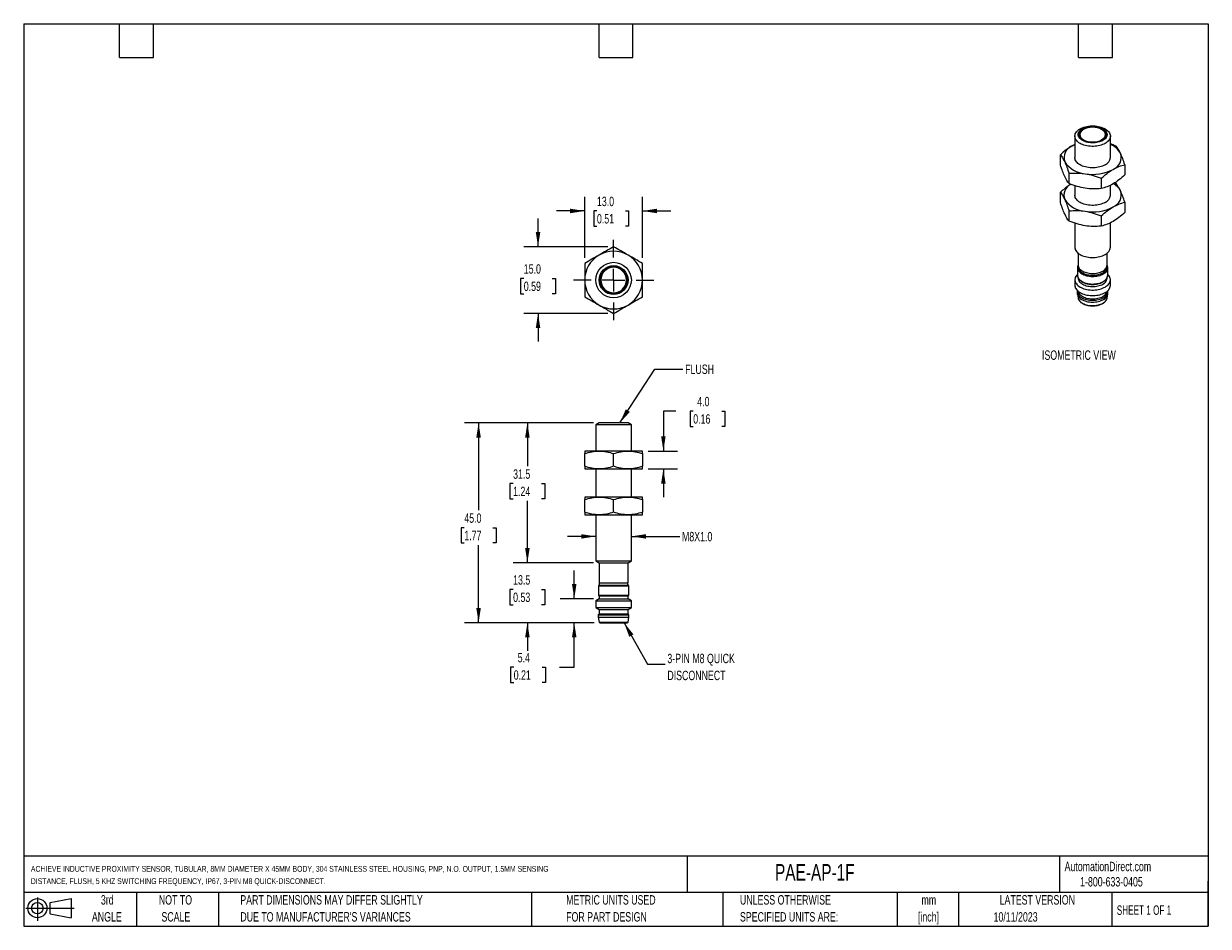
# Model space of a CAD drawing. Header units: millimetres. Extents: x 6 to 273, y 6 to 210.
import ezdxf

# ---------------------------------------------------------------- set-up
doc = ezdxf.new("R2010")
doc.units = ezdxf.units.MM
doc.linetypes.add('CENTERX2', pattern=[20.32, 12.7, -2.54, 2.54, -2.54])
doc.layers.add('CENTER', color=40, linetype='CENTERX2')
doc.layers.add('DIMENSIONS', color=140, linetype='Continuous', lineweight=25)
doc.layers.add('TEXT', color=140, linetype='Continuous', lineweight=25)
doc.styles.add('SLDTEXTSTYLE0', font='TXT', dxfattribs={"width": 0.7})
doc.styles.add('SLDTEXTSTYLE1', font='TXT', dxfattribs={"width": 0.65})
doc.dimstyles.new('SLDDIMSTYLE0', dxfattribs={"dimtxt": 2.158008, "dimasz": 3.302, "dimexe": 0, "dimexo": 0.0625, "dimgap": 0.539502, "dimtad": 0, "dimtih": 1, "dimtoh": 1, "dimrnd": 1e-09, "dimzin": 4, "dimdsep": 46, "dimtxsty": 'SLDTEXTSTYLE0', "dimsah": 1, "dimcen": 0.09, "dimadec": 0, "dimazin": 1, "dimtfac": 1, "dimtmove": 0, "dimatfit": 0, "dimfxl": 0, "dimfrac": 2, "dimtolj": 1, "dimtzin": 12, "dimarcsym": 0})
doc.dimstyles.new('SLDDIMSTYLE1', dxfattribs={"dimtxt": 2.158008, "dimasz": 3.302, "dimexe": 0, "dimexo": 0.0625, "dimgap": 0.539502, "dimtad": 0, "dimtih": 1, "dimtoh": 1, "dimrnd": 1e-09, "dimzin": 12, "dimdsep": 46, "dimtxsty": 'SLDTEXTSTYLE0', "dimsah": 1, "dimcen": 0.09, "dimadec": 0, "dimazin": 3, "dimtfac": 1, "dimtmove": 0, "dimatfit": 0, "dimfxl": 0, "dimfrac": 2, "dimtolj": 1, "dimtzin": 12, "dimarcsym": 0})
doc.dimstyles.new('SLDDIMSTYLE2', dxfattribs={"dimtxt": 2.158008, "dimasz": 3.302, "dimexe": 0, "dimexo": 0.0625, "dimgap": 0.539502, "dimtad": 0, "dimtih": 1, "dimtoh": 1, "dimrnd": 1e-09, "dimzin": 4, "dimdsep": 46, "dimtxsty": 'SLDTEXTSTYLE0', "dimsah": 1, "dimcen": 0.09, "dimadec": 0, "dimazin": 1, "dimtfac": 1, "dimtofl": 0, "dimtmove": 0, "dimatfit": 3, "dimfxl": 0, "dimfrac": 2, "dimtolj": 1, "dimtzin": 12, "dimarcsym": 0})
doc.dimstyles.new('SLDDIMSTYLE3', dxfattribs={"dimtxt": 2.158008, "dimasz": 3.302, "dimexe": 0, "dimexo": 0.0625, "dimgap": 0.539502, "dimtad": 0, "dimtih": 1, "dimtoh": 1, "dimrnd": 1e-09, "dimzin": 12, "dimdsep": 46, "dimtxsty": 'SLDTEXTSTYLE0', "dimsah": 1, "dimcen": 0.09, "dimadec": 0, "dimazin": 3, "dimtfac": 1, "dimtofl": 0, "dimtmove": 0, "dimatfit": 3, "dimfxl": 0, "dimfrac": 2, "dimtolj": 1, "dimtzin": 12, "dimarcsym": 0})
doc.dimstyles.new('SLDDIMSTYLE4', dxfattribs={"dimtxt": 0.18, "dimasz": 3.302, "dimexe": 0, "dimexo": 0.0625, "dimgap": 0, "dimtad": 0, "dimtih": 1, "dimtoh": 1, "dimdec": 0, "dimrnd": 1e-09, "dimzin": 0, "dimdsep": 46, "dimtxsty": 'Standard', "dimsah": 1, "dimcen": 0.09, "dimadec": 0, "dimazin": 0, "dimtfac": 3.302, "dimtdec": 0, "dimtofl": 0, "dimtmove": 0, "dimatfit": 3, "dimfxl": 0, "dimfrac": 2, "dimtolj": 1, "dimtzin": 0, "dimarcsym": 0})

# ---------------------------------------------------------------- blocks, each defined once
blk = doc.blocks.new('Block11')
at = {"color": 7, "linetype": 'Continuous', "lineweight": 18}
for p, q in [((0, 2.88), (10.87, 2.88)), ((2.59, 5.31), (2.59, 0)), ((5.48, 4.17), (10.18, 5.03)), ((5.48, 1.6), (5.48, 4.17)), ((10.18, 5.03), (10.18, 0.73)), ((5.48, 1.6), (10.18, 0.73))]:
    blk.add_line(p, q, dxfattribs=at)
for radius in [2.15, 1.29]:
    blk.add_circle((2.59, 2.88), radius, dxfattribs=at)
blk = doc.blocks.new('Block12')
at = {"color": 7, "linetype": 'Continuous'}
blk.add_blockref('Block11', (0, 0), dxfattribs=at)
blk = doc.blocks.new('_D')
at = {"layer": 'DIMENSIONS'}
for p, q in [((153.2, 122.33), (150.37, 122.33)), ((150.37, 122.33), (150.37, 113.33)), ((157.09, 122.33), (156.37, 122.33)), ((156.37, 122.33), (156.37, 118.9)), ((163.51, 122.33), (164.23, 122.33)), ((164.23, 122.33), (164.23, 118.9)), ((156.37, 118.9), (157.09, 118.9)), ((164.23, 118.9), (163.51, 118.9)), ((146.93, 113.33), (153.54, 113.33)), ((146.93, 109.33), (153.54, 109.33)), ((150.37, 109.33), (150.37, 102.98))]:
    blk.add_line(p, q, dxfattribs=at)
for points in [[(150.37, 113.33), (150.87, 116.64), (149.86, 116.64)], [(150.37, 109.33), (149.86, 106.03), (150.87, 106.03)]]:
    blk.add_solid(points, dxfattribs=at)
at = {"layer": 'DIMENSIONS', "char_height": 2.117, "attachment_point": 1, "style": 'SLDTEXTSTYLE0'}
for s, insert in [('4.0', (157.99, 125.54)), ('0.16', (157.09, 121.63))]:
    blk.add_mtext(s, dxfattribs=dict(at, insert=insert))
blk = doc.blocks.new('_D_1')
at = {"layer": 'DIMENSIONS'}
for p, q in [((135.16, 94.13), (128.81, 94.13)), ((143.16, 94.13), (154.08, 94.13))]:
    blk.add_line(p, q, dxfattribs=at)
for points in [[(135.16, 94.13), (131.86, 94.63), (131.86, 93.62)], [(143.16, 94.13), (146.46, 93.62), (146.46, 94.63)]]:
    blk.add_solid(points, dxfattribs=at)
at = {"layer": 'DIMENSIONS', "insert": (154.56, 95.14), "char_height": 2.117, "attachment_point": 1, "style": 'SLDTEXTSTYLE0'}
blk.add_mtext('M8X1.0', dxfattribs=at)
blk = doc.blocks.new('_D_2')
at = {"layer": 'DIMENSIONS'}
for p, q in [((130.3, 80.08), (130.3, 86.43)), ((134.64, 80.08), (127.12, 80.08)), ((134.81, 74.68), (127.12, 74.68)), ((130.3, 64.68), (130.3, 74.68)), ((116.67, 64.68), (115.95, 64.68)), ((115.95, 64.68), (115.95, 61.25)), ((123.09, 64.68), (123.81, 64.68)), ((123.81, 64.68), (123.81, 61.25)), ((126.98, 64.68), (130.3, 64.68)), ((115.95, 61.25), (116.67, 61.25)), ((123.81, 61.25), (123.09, 61.25))]:
    blk.add_line(p, q, dxfattribs=at)
for points in [[(130.3, 80.08), (130.8, 83.39), (129.79, 83.39)], [(130.3, 74.68), (129.79, 71.38), (130.8, 71.38)]]:
    blk.add_solid(points, dxfattribs=at)
at = {"layer": 'DIMENSIONS', "char_height": 2.117, "attachment_point": 1, "style": 'SLDTEXTSTYLE0'}
for s, insert in [('5.4', (117.57, 67.89)), ('0.21', (116.67, 63.98))]:
    blk.add_mtext(s, dxfattribs=dict(at, insert=insert))
blk = doc.blocks.new('_D_3')
at = {"layer": 'DIMENSIONS'}
for p, q in [((119.75, 88.18), (119.75, 94.53)), ((134.64, 88.18), (116.57, 88.18)), ((116.54, 82.18), (115.82, 82.18)), ((115.82, 82.18), (115.82, 78.75)), ((122.95, 82.18), (123.68, 82.18)), ((123.68, 82.18), (123.68, 78.75)), ((115.82, 78.75), (116.54, 78.75)), ((123.68, 78.75), (122.95, 78.75)), ((134.81, 74.68), (116.57, 74.68)), ((119.75, 74.68), (119.75, 68.33))]:
    blk.add_line(p, q, dxfattribs=at)
for points in [[(119.75, 88.18), (120.26, 91.49), (119.24, 91.49)], [(119.75, 74.68), (119.24, 71.38), (120.26, 71.38)]]:
    blk.add_solid(points, dxfattribs=at)
at = {"layer": 'DIMENSIONS', "char_height": 2.117, "attachment_point": 1, "style": 'SLDTEXTSTYLE0'}
for s, insert in [('13.5', (116.54, 85.39)), ('0.53', (116.54, 81.48))]:
    blk.add_mtext(s, dxfattribs=dict(at, insert=insert))
blk = doc.blocks.new('_D_4')
at = {"layer": 'DIMENSIONS'}
for p, q in [((134.64, 119.68), (105.59, 119.68)), ((108.76, 119.68), (108.76, 100)), ((105.55, 96.09), (104.83, 96.09)), ((104.83, 96.09), (104.83, 92.66)), ((111.97, 96.09), (112.69, 96.09)), ((112.69, 96.09), (112.69, 92.66)), ((104.83, 92.66), (105.55, 92.66)), ((108.76, 74.68), (108.76, 92.17)), ((112.69, 92.66), (111.97, 92.66)), ((134.81, 74.68), (105.59, 74.68))]:
    blk.add_line(p, q, dxfattribs=at)
for points in [[(108.76, 119.68), (108.25, 116.38), (109.27, 116.38)], [(108.76, 74.68), (109.27, 77.99), (108.25, 77.99)]]:
    blk.add_solid(points, dxfattribs=at)
at = {"layer": 'DIMENSIONS', "char_height": 2.117, "attachment_point": 1, "style": 'SLDTEXTSTYLE0'}
for s, insert in [('45.0', (105.55, 99.3)), ('1.77', (105.55, 95.39))]:
    blk.add_mtext(s, dxfattribs=dict(at, insert=insert))
blk = doc.blocks.new('_D_5')
at = {"layer": 'DIMENSIONS'}
for p, q in [((134.64, 119.68), (116.57, 119.68)), ((119.75, 119.68), (119.75, 109.92)), ((116.54, 106.01), (115.82, 106.01)), ((115.82, 106.01), (115.82, 102.58)), ((122.95, 106.01), (123.68, 106.01)), ((123.68, 106.01), (123.68, 102.58)), ((115.82, 102.58), (116.54, 102.58)), ((119.75, 88.18), (119.75, 102.1)), ((123.68, 102.58), (122.95, 102.58)), ((134.64, 88.18), (116.57, 88.18))]:
    blk.add_line(p, q, dxfattribs=at)
for points in [[(119.75, 119.68), (119.24, 116.38), (120.26, 116.38)], [(119.75, 88.18), (120.26, 91.49), (119.24, 91.49)]]:
    blk.add_solid(points, dxfattribs=at)
at = {"layer": 'DIMENSIONS', "char_height": 2.117, "attachment_point": 1, "style": 'SLDTEXTSTYLE0'}
for s, insert in [('31.5', (116.54, 109.22)), ('1.24', (116.54, 105.31))]:
    blk.add_mtext(s, dxfattribs=dict(at, insert=insert))
blk = doc.blocks.new('_D_6')
at = {"layer": 'DIMENSIONS'}
for p, q in [((132.66, 156.85), (132.66, 170.57)), ((145.66, 156.85), (145.66, 170.57)), ((132.66, 167.39), (126.31, 167.39)), ((135.41, 167.39), (134.68, 167.39)), ((134.68, 167.39), (134.68, 163.96)), ((141.82, 167.39), (142.55, 167.39)), ((142.55, 167.39), (142.55, 163.96)), ((145.66, 167.39), (152.01, 167.39)), ((134.68, 163.96), (135.41, 163.96)), ((142.55, 163.96), (141.82, 163.96))]:
    blk.add_line(p, q, dxfattribs=at)
for points in [[(132.66, 167.39), (129.36, 167.9), (129.36, 166.88)], [(145.66, 167.39), (148.96, 166.88), (148.96, 167.9)]]:
    blk.add_solid(points, dxfattribs=at)
at = {"layer": 'DIMENSIONS', "char_height": 2.117, "attachment_point": 1, "style": 'SLDTEXTSTYLE0'}
for s, insert in [('13.0', (135.41, 170.6)), ('0.51', (135.41, 166.69))]:
    blk.add_mtext(s, dxfattribs=dict(at, insert=insert))
blk = doc.blocks.new('_D_7')
at = {"layer": 'DIMENSIONS'}
for p, q in [((122.15, 159.34), (122.15, 165.69)), ((137.89, 159.34), (118.97, 159.34)), ((118.94, 152.19), (118.22, 152.19)), ((118.22, 152.19), (118.22, 148.76)), ((125.35, 152.19), (126.08, 152.19)), ((126.08, 152.19), (126.08, 148.76)), ((118.22, 148.76), (118.94, 148.76)), ((126.08, 148.76), (125.35, 148.76)), ((137.89, 144.33), (118.97, 144.33)), ((122.15, 144.33), (122.15, 137.98))]:
    blk.add_line(p, q, dxfattribs=at)
for points in [[(122.15, 159.34), (122.66, 162.64), (121.64, 162.64)], [(122.15, 144.33), (121.64, 141.02), (122.66, 141.02)]]:
    blk.add_solid(points, dxfattribs=at)
at = {"layer": 'DIMENSIONS', "char_height": 2.117, "attachment_point": 1, "style": 'SLDTEXTSTYLE0'}
for s, insert in [('15.0', (118.94, 155.4)), ('0.59', (118.94, 151.49))]:
    blk.add_mtext(s, dxfattribs=dict(at, insert=insert))
blk = doc.blocks.new('SW_CENTERMARKSYMBOL_0')
at = {"layer": 'CENTER', "color": 0}
for p, q in [((0, 5.08), (0, 9.04)), ((-5.08, 0), (-9.04, 0)), ((0, 0), (-2.54, 0)), ((0, 0), (0, 2.54)), ((0, 0), (0, -2.54)), ((0, 0), (2.54, 0)), ((5.08, 0), (9.04, 0)), ((0, -5.08), (0, -9.04))]:
    blk.add_line(p, q, dxfattribs=at)

msp = doc.modelspace()

# ---------------------------------------------------------------- linework, layer by layer
for p, q in [((243.004, 184.235), (243.004, 179.404)), ((244.053, 184.702), (244.029, 184.507)), ((249.979, 184.507), (249.963, 184.634)), ((251.004, 179.404), (251.004, 184.235)), ((243.004, 182.372), (242.408, 182.057)), ((239.754, 177.733), (239.754, 180.051)), ((254.254, 177.808), (254.254, 175.49)), ((241.697, 173.548), (241.697, 175.866)), ((248.947, 174.744), (248.947, 172.426)), ((252.311, 173.542), (251.925, 173.687)), ((239.754, 169.282), (239.754, 171.6)), ((243.004, 173.08), (243.004, 170.952)), ((251.004, 170.952), (251.004, 173.168)), ((254.254, 169.357), (254.254, 167.039)), ((241.697, 165.097), (241.697, 167.415)), ((248.947, 166.293), (248.947, 163.975)), ((243.004, 164.629), (243.004, 159.221)), ((251.004, 159.221), (251.004, 164.717)), ((243.754, 157.875), (243.754, 155.193)), ((250.254, 155.193), (250.254, 157.875)), ((243.774, 154.985), (243.774, 154.785)), ((250.234, 154.785), (250.234, 154.985)), ((243.607, 154.647), (243.604, 154.622)), ((243.604, 154.645), (243.604, 154.622)), ((243.604, 154.622), (243.604, 152.907)), ((243.604, 152.907), (243.605, 152.862)), ((243.754, 152.301), (243.754, 152.254)), ((250.254, 152.254), (250.254, 152.307)), ((250.404, 154.622), (250.404, 154.631)), ((250.404, 152.907), (250.404, 154.622)), ((243.004, 151.9), (243.004, 150.648)), ((251.004, 150.648), (251.004, 151.9)), ((243.554, 149.273), (243.554, 148.865)), ((243.576, 148.64), (243.748, 147.768)), ((243.748, 147.768), (243.75, 147.758)), ((250.26, 147.768), (250.432, 148.64)), ((250.454, 148.865), (250.454, 149.273)), ((135.907, 119.683), (135.157, 119.25)), ((135.157, 119.25), (135.157, 113.333)), ((143.157, 119.25), (135.157, 119.25)), ((142.407, 119.683), (135.907, 119.683)), ((143.157, 119.25), (142.407, 119.683)), ((143.157, 113.333), (143.157, 119.25)), ((135.907, 113.333), (132.657, 113.333)), ((132.657, 109.914), (132.657, 112.753)), ((142.407, 113.333), (135.907, 113.333)), ((139.157, 109.914), (139.157, 112.753)), ((145.657, 113.333), (142.407, 113.333)), ((145.657, 112.753), (145.657, 109.914)), ((132.657, 109.333), (135.907, 109.333)), ((135.157, 109.333), (135.157, 102.983)), ((135.907, 109.333), (142.407, 109.333)), ((142.407, 109.333), (145.657, 109.333)), ((143.157, 102.983), (143.157, 109.333)), ((135.907, 102.983), (132.657, 102.983)), ((132.657, 99.564), (132.657, 102.403)), ((142.407, 102.983), (135.907, 102.983)), ((139.157, 99.564), (139.157, 102.403)), ((145.657, 102.983), (142.407, 102.983)), ((145.657, 102.403), (145.657, 99.564)), ((132.657, 98.983), (135.907, 98.983)), ((135.157, 98.983), (135.157, 88.617)), ((135.907, 98.983), (142.407, 98.983)), ((142.407, 98.983), (145.657, 98.983)), ((143.157, 88.617), (143.157, 98.983)), ((135.157, 88.617), (135.907, 88.183)), ((135.157, 88.617), (143.157, 88.617)), ((135.907, 88.183), (135.907, 83.683)), ((135.907, 88.183), (142.407, 88.183)), ((142.407, 88.183), (143.157, 88.617)), ((142.407, 83.683), (142.407, 88.183)), ((135.757, 82.983), (135.757, 80.883)), ((135.757, 82.983), (142.557, 82.983)), ((135.907, 83.683), (142.407, 83.683)), ((135.927, 83.683), (135.927, 83.183)), ((135.927, 83.183), (142.387, 83.183)), ((142.387, 83.183), (142.387, 83.683)), ((142.557, 80.883), (142.557, 82.983)), ((135.907, 80.083), (135.157, 79.65)), ((135.757, 80.883), (142.557, 80.883)), ((135.907, 80.683), (135.907, 80.083)), ((142.407, 80.683), (135.907, 80.683)), ((135.907, 80.083), (142.407, 80.083)), ((142.407, 80.083), (142.407, 80.683)), ((143.157, 79.65), (142.407, 80.083)), ((135.157, 79.65), (135.157, 78.117)), ((135.157, 79.65), (143.157, 79.65)), ((135.157, 78.117), (135.907, 77.683)), ((135.157, 78.117), (143.157, 78.117)), ((135.907, 77.683), (135.907, 76.683)), ((135.907, 77.683), (142.407, 77.683)), ((142.407, 77.683), (143.157, 78.117)), ((142.407, 76.683), (142.407, 77.683)), ((143.157, 78.117), (143.157, 79.65)), ((135.907, 76.683), (135.707, 76.434)), ((135.707, 76.434), (135.707, 75.933)), ((135.707, 76.434), (142.607, 76.434)), ((135.707, 75.933), (135.88, 74.852)), ((135.707, 75.933), (142.607, 75.933)), ((135.88, 74.852), (142.434, 74.852)), ((135.907, 76.683), (142.407, 76.683)), ((136.078, 74.683), (142.237, 74.683)), ((142.607, 76.434), (142.407, 76.683)), ((142.434, 74.852), (142.607, 75.933)), ((142.607, 75.933), (142.607, 76.434))]:
    msp.add_line(p, q)
at = {"flags": 128}
for points in [[(249.833, 182.602), (249.56, 182.459), (249.265, 182.33), (248.951, 182.218), (248.62, 182.123), (248.275, 182.046), (247.92, 181.987), (247.557, 181.948), (247.189, 181.928), (246.82, 181.928), (246.452, 181.948), (246.088, 181.987), (245.733, 182.046), (245.389, 182.123), (245.058, 182.218), (244.744, 182.33), (244.449, 182.459), (244.176, 182.602), (243.927, 182.76), (243.704, 182.93), (243.51, 183.111), (243.345, 183.302), (243.212, 183.501), (243.11, 183.706), (243.043, 183.916), (243.009, 184.128), (243.009, 184.342), (243.043, 184.554), (243.11, 184.764), (243.212, 184.969), (243.345, 185.168), (243.51, 185.359), (243.704, 185.54), (243.927, 185.71), (244.176, 185.868), (244.449, 186.012), (244.744, 186.14), (245.058, 186.252), (245.389, 186.347), (245.733, 186.425), (246.088, 186.483), (246.452, 186.522), (246.82, 186.542), (247.189, 186.542), (247.557, 186.522), (247.92, 186.483), (248.275, 186.425), (248.62, 186.347), (248.951, 186.252), (249.265, 186.14), (249.56, 186.012), (249.833, 185.868), (250.082, 185.71), (250.304, 185.54), (250.499, 185.359), (250.663, 185.168), (250.797, 184.969), (250.898, 184.764), (250.966, 184.554), (251, 184.342), (251, 184.128), (250.966, 183.916), (250.898, 183.706), (250.797, 183.501), (250.663, 183.302), (250.499, 183.111), (250.304, 182.93), (250.082, 182.76), (249.833, 182.602)], [(249.302, 183.262), (249.054, 183.133), (248.784, 183.019), (248.495, 182.921), (248.19, 182.842), (247.872, 182.781), (247.546, 182.739), (247.213, 182.716), (246.879, 182.714), (246.545, 182.731), (246.217, 182.768), (245.897, 182.825), (245.589, 182.9), (245.295, 182.993), (245.02, 183.103), (244.766, 183.228), (244.536, 183.368), (244.331, 183.521), (244.155, 183.686), (244.01, 183.86), (243.896, 184.041), (243.815, 184.229), (243.767, 184.42), (243.755, 184.613), (243.776, 184.806), (243.832, 184.996), (243.921, 185.182), (244.043, 185.362), (244.197, 185.534), (244.38, 185.695), (244.591, 185.845), (244.828, 185.982), (245.087, 186.104), (245.367, 186.209), (245.665, 186.298), (245.976, 186.368), (246.299, 186.42), (246.628, 186.452), (246.962, 186.465), (247.297, 186.457), (247.628, 186.43), (247.953, 186.383), (248.267, 186.317), (248.568, 186.233), (248.853, 186.132), (249.118, 186.014), (249.361, 185.881), (249.578, 185.734), (249.769, 185.575), (249.93, 185.406), (250.06, 185.228), (250.157, 185.043), (250.222, 184.853), (250.252, 184.661), (250.248, 184.468), (250.209, 184.276), (250.136, 184.088), (250.03, 183.904), (249.892, 183.728), (249.724, 183.561), (249.526, 183.405), (249.302, 183.262)], [(249.196, 183.323), (249.413, 183.462), (249.604, 183.614), (249.766, 183.776), (249.898, 183.947), (249.999, 184.125), (250.066, 184.309), (250.1, 184.495), (250.1, 184.682), (250.066, 184.869), (249.999, 185.052), (249.898, 185.23), (249.766, 185.401), (249.604, 185.563), (249.413, 185.715), (249.196, 185.854), (248.955, 185.979), (248.693, 186.09), (248.412, 186.183), (248.115, 186.259), (247.807, 186.317), (247.489, 186.356), (247.166, 186.376), (246.842, 186.376), (246.519, 186.356), (246.202, 186.317), (245.893, 186.259), (245.597, 186.183), (245.316, 186.09), (245.053, 185.979), (244.812, 185.854), (244.595, 185.715), (244.404, 185.563), (244.242, 185.401), (244.11, 185.23), (244.01, 185.052), (243.942, 184.869), (243.908, 184.682), (243.908, 184.495), (243.942, 184.309), (244.01, 184.125), (244.11, 183.947), (244.242, 183.776), (244.404, 183.614), (244.595, 183.462), (244.812, 183.323), (245.053, 183.198), (245.316, 183.088), (245.597, 182.994), (245.893, 182.918), (246.202, 182.86), (246.519, 182.821), (246.842, 182.802), (247.166, 182.802), (247.489, 182.821), (247.807, 182.86), (248.115, 182.918), (248.412, 182.994), (248.693, 183.088), (248.955, 183.198), (249.196, 183.323)], [(244.049, 184.705), (244.042, 184.667), (244.03, 184.484), (244.051, 184.302), (244.105, 184.122), (244.192, 183.946), (244.312, 183.777), (244.461, 183.615), (244.64, 183.465), (244.845, 183.325), (245.075, 183.2), (245.327, 183.089), (245.583, 182.998)], [(249.161, 183.303), (249.339, 183.419), (249.526, 183.569), (249.684, 183.729), (249.813, 183.898), (249.909, 184.074), (249.972, 184.254), (250.002, 184.438), (249.998, 184.622), (249.959, 184.805), (249.888, 184.985), (249.788, 185.152)], [(242.408, 182.057), (242.764, 182.248), (243.004, 182.361)], [(249.833, 177.771), (249.56, 177.627), (249.265, 177.499), (248.951, 177.386), (248.62, 177.291), (248.275, 177.214), (247.92, 177.156), (247.557, 177.117), (247.189, 177.097), (246.82, 177.097), (246.452, 177.117), (246.088, 177.156), (245.733, 177.214), (245.389, 177.291), (245.058, 177.386), (244.744, 177.499), (244.449, 177.627), (244.176, 177.771), (243.927, 177.928), (243.704, 178.099), (243.51, 178.28), (243.345, 178.471), (243.212, 178.67), (243.11, 178.875), (243.043, 179.085), (243.009, 179.297), (243.004, 179.404)], [(249.833, 169.32), (249.56, 169.176), (249.265, 169.047), (248.951, 168.935), (248.62, 168.84), (248.275, 168.763), (247.92, 168.705), (247.557, 168.665), (247.189, 168.646), (246.82, 168.646), (246.452, 168.665), (246.088, 168.705), (245.733, 168.763), (245.389, 168.84), (245.058, 168.935), (244.744, 169.047), (244.449, 169.176), (244.176, 169.32), (243.927, 169.477), (243.704, 169.647), (243.51, 169.829), (243.345, 170.02), (243.212, 170.219), (243.11, 170.424), (243.043, 170.633), (243.009, 170.846), (243.004, 170.952)], [(243.004, 159.221), (243.009, 159.115), (243.043, 158.902), (243.11, 158.693), (243.212, 158.487), (243.345, 158.288), (243.51, 158.098), (243.704, 157.916), (243.927, 157.746), (244.176, 157.588), (244.449, 157.445), (244.744, 157.316), (245.058, 157.204), (245.389, 157.109), (245.733, 157.032), (246.088, 156.973), (246.452, 156.934), (246.82, 156.914), (247.189, 156.914), (247.557, 156.934), (247.92, 156.973), (248.275, 157.032), (248.62, 157.109), (248.951, 157.204), (249.265, 157.316), (249.56, 157.445), (249.833, 157.588)], [(243.754, 155.193), (243.767, 155.024), (243.815, 154.833), (243.896, 154.646), (244.01, 154.464), (244.155, 154.29), (244.331, 154.126), (244.536, 153.973), (244.766, 153.833), (245.02, 153.707), (245.295, 153.597), (245.589, 153.504), (245.897, 153.429), (246.217, 153.373), (246.545, 153.336), (246.879, 153.318), (247.213, 153.321), (247.546, 153.343), (247.872, 153.385), (248.19, 153.446), (248.495, 153.526), (248.784, 153.623), (249.054, 153.737), (249.302, 153.867)], [(243.774, 154.785), (243.787, 154.617), (243.834, 154.427), (243.915, 154.241), (244.028, 154.06), (244.173, 153.887), (244.348, 153.724), (244.551, 153.572), (244.78, 153.433), (245.032, 153.308), (245.306, 153.199), (245.597, 153.106), (245.904, 153.032), (246.222, 152.976), (246.548, 152.939), (246.88, 152.922), (247.212, 152.924), (247.542, 152.946), (247.867, 152.988), (248.182, 153.049), (248.485, 153.128), (248.773, 153.225), (249.041, 153.338), (249.288, 153.466)], [(243.604, 153.116), (243.51, 153.024), (243.345, 152.833), (243.212, 152.634), (243.11, 152.429), (243.043, 152.219), (243.009, 152.007), (243.009, 151.793), (243.043, 151.581), (243.11, 151.371), (243.212, 151.166), (243.345, 150.967), (243.51, 150.776), (243.704, 150.595), (243.927, 150.425), (244.176, 150.267), (244.449, 150.124), (244.744, 149.995), (245.058, 149.883), (245.389, 149.788), (245.733, 149.711), (246.088, 149.652), (246.452, 149.613), (246.82, 149.593), (247.189, 149.593), (247.557, 149.613), (247.92, 149.652), (248.275, 149.711), (248.62, 149.788), (248.951, 149.883), (249.265, 149.995), (249.56, 150.124), (249.833, 150.267)], [(243.604, 154.622), (243.611, 154.499), (243.649, 154.305), (243.72, 154.114), (243.824, 153.927), (243.96, 153.748), (244.125, 153.577), (244.32, 153.417), (244.541, 153.269), (244.786, 153.134), (245.054, 153.014), (245.341, 152.91), (245.645, 152.823), (245.962, 152.753), (246.289, 152.703), (246.624, 152.671), (246.962, 152.659), (247.301, 152.666), (247.636, 152.693), (247.966, 152.739), (248.286, 152.804), (248.593, 152.886), (248.884, 152.986), (249.157, 153.102), (249.408, 153.234)], [(243.605, 152.862), (243.611, 152.785), (243.649, 152.59), (243.72, 152.399), (243.824, 152.213), (243.96, 152.033), (244.125, 151.863), (244.32, 151.702), (244.541, 151.554), (244.786, 151.419), (245.054, 151.299), (245.341, 151.195), (245.645, 151.108), (245.962, 151.039), (246.289, 150.988), (246.624, 150.956), (246.962, 150.944), (247.301, 150.952), (247.636, 150.978), (247.966, 151.024), (248.286, 151.089), (248.593, 151.172), (248.884, 151.271), (249.157, 151.388), (249.408, 151.519)], [(243.754, 152.254), (243.767, 152.085), (243.815, 151.894), (243.896, 151.706), (244.01, 151.525), (244.155, 151.351), (244.331, 151.186), (244.536, 151.033), (244.766, 150.893), (245.02, 150.768), (245.295, 150.658), (245.589, 150.565), (245.897, 150.49), (246.217, 150.433), (246.545, 150.396), (246.879, 150.379), (247.213, 150.381), (247.546, 150.404), (247.872, 150.446), (248.19, 150.507), (248.495, 150.586), (248.784, 150.684), (249.054, 150.798), (249.302, 150.927)], [(249.833, 150.267), (250.082, 150.425), (250.304, 150.595), (250.499, 150.776), (250.663, 150.967), (250.797, 151.166), (250.898, 151.371), (250.966, 151.581), (251, 151.793), (251, 152.007), (250.966, 152.219), (250.898, 152.429), (250.797, 152.634), (250.663, 152.833), (250.499, 153.024), (250.404, 153.116)], [(243.004, 150.648), (243.009, 150.541), (243.043, 150.328), (243.11, 150.119), (243.212, 149.914), (243.345, 149.715), (243.51, 149.524), (243.704, 149.343), (243.927, 149.172), (244.176, 149.015), (244.449, 148.871), (244.744, 148.742), (245.058, 148.63), (245.389, 148.535), (245.733, 148.458), (246.088, 148.4), (246.452, 148.361), (246.82, 148.341), (247.189, 148.341), (247.557, 148.361), (247.92, 148.4), (248.275, 148.458), (248.62, 148.535), (248.951, 148.63), (249.265, 148.742), (249.56, 148.871), (249.833, 149.015)], [(243.57, 149.464), (243.557, 149.348), (243.561, 149.149), (243.599, 148.952), (243.672, 148.758), (243.777, 148.569), (243.915, 148.387), (244.083, 148.214), (244.28, 148.051), (244.505, 147.901), (244.754, 147.764), (245.025, 147.642), (245.317, 147.536), (245.625, 147.448), (245.946, 147.378), (246.279, 147.326), (246.618, 147.294), (246.961, 147.282), (247.305, 147.289), (247.646, 147.317), (247.98, 147.363), (248.305, 147.429), (248.616, 147.513), (248.912, 147.614), (249.189, 147.732), (249.444, 147.865)], [(243.554, 148.865), (243.561, 148.741), (243.599, 148.544), (243.672, 148.35), (243.777, 148.161), (243.915, 147.979), (244.083, 147.805), (244.28, 147.643), (244.505, 147.492), (244.754, 147.355), (245.025, 147.234), (245.317, 147.128), (245.625, 147.04), (245.946, 146.969), (246.279, 146.918), (246.618, 146.886), (246.961, 146.874), (247.305, 146.881), (247.646, 146.908), (247.98, 146.955), (248.305, 147.02), (248.616, 147.104), (248.912, 147.206), (249.189, 147.323), (249.444, 147.457)], [(243.75, 147.758), (243.754, 147.743), (243.812, 147.554), (243.903, 147.37), (244.027, 147.192), (244.18, 147.022), (244.363, 146.862), (244.573, 146.714), (244.807, 146.578), (245.065, 146.457), (245.342, 146.352), (245.636, 146.263), (245.944, 146.192), (246.264, 146.139), (246.59, 146.105), (246.921, 146.091), (247.253, 146.096), (247.582, 146.12), (247.906, 146.163), (248.22, 146.225), (248.521, 146.305), (248.808, 146.402), (249.075, 146.516), (249.321, 146.644)], [(243.771, 149.288), (243.815, 149.117), (243.896, 148.93), (244.01, 148.748), (244.155, 148.574), (244.331, 148.41), (244.536, 148.257), (244.766, 148.117), (245.02, 147.991), (245.295, 147.881), (245.589, 147.789), (245.897, 147.713), (246.217, 147.657), (246.545, 147.62), (246.879, 147.603), (247.213, 147.605), (247.546, 147.627), (247.872, 147.669), (248.19, 147.73), (248.495, 147.81), (248.784, 147.907), (249.054, 148.021), (249.302, 148.151)]]:
    msp.add_lwpolyline(points, dxfattribs=at)
for radius in [4, 3.25, 3.1, 3, 2.975]:
    msp.add_circle((139.157, 151.831), radius)
for centre, radius, start, end in [((245.314, 184.492), 1.277, 148.54891, 248.57596), ((248.583, 184.576), 1.387, 292.26328, 3.79064), ((243.433, 179.379), 2.868, 110.93476, 199.26832), ((247.415, 186.28), 3.434, 287.11883, 299.5469), ((249.413, 178.236), 4.421, 28.92625, 68.90641), ((249.004, 179.602), 2.01, 294.34214, 354.33772), ((250.576, 179.429), 2.868, 290.93476, 19.26832), ((245.677, 181.702), 5.934, 213.43888, 266.5665), ((247.019, 185.59), 9.957, 260.18873, 297.39735), ((243.326, 170.93), 2.768, 116.6758, 200.05539), ((249.848, 170.158), 3.862, 27.20339, 61.33451), ((249.004, 171.151), 2.01, 294.34214, 354.33772), ((250.576, 170.977), 2.868, 290.93476, 19.26832), ((245.677, 173.251), 5.934, 213.43888, 266.5665), ((247.019, 177.139), 9.957, 260.18873, 297.39735), ((139.157, 151.831), 6.5, 120, 180), ((139.157, 151.831), 6.5, 60, 120), ((139.157, 151.831), 6.5, 0, 60), ((249.03, 159.401), 1.982, 293.87615, 354.80371), ((248.63, 154.937), 1.611, 294.1045, 354.57536), ((248.64, 155.346), 1.621, 294.1045, 354.57536), ((248.64, 152.407), 1.621, 294.1045, 354.57536), ((248.707, 154.788), 1.705, 294.28714, 354.39272), ((248.707, 153.074), 1.705, 294.28714, 354.39272), ((139.157, 151.831), 6.5, 180, 240), ((139.157, 151.831), 6.5, 300, 0), ((248.818, 149.364), 1.624, 292.67988, 3.53003), ((249.03, 150.827), 1.982, 293.87615, 354.80371), ((248.587, 149.692), 1.699, 294.89412, 346.24214), ((248.589, 148.21), 1.729, 295.07405, 345.17262), ((248.732, 149.034), 1.731, 294.28714, 354.39272), ((139.157, 151.831), 6.5, 240, 300), ((135.957, 82.983), 0.2, 90, 180), ((142.357, 82.983), 0.2, 0, 90), ((135.957, 80.883), 0.2, 180, 270), ((142.357, 80.883), 0.2, 270, 0), ((136.078, 74.883), 0.2, 189.09, 270), ((142.237, 74.883), 0.2, 270, 350.91)]:
    msp.add_arc(centre, radius, start, end)
for points, knots in [([(249.963, 184.634), (249.958, 184.683), (249.947, 184.811), (249.868, 185), (249.756, 185.188), (249.6, 185.38), (249.39, 185.574), (249.1, 185.768), (248.76, 185.939), (248.415, 186.064), (248.085, 186.15), (247.802, 186.206), (247.501, 186.245), (247.093, 186.273), (246.586, 186.261), (246.07, 186.187), (245.654, 186.082), (245.335, 185.971), (245.064, 185.849), (244.845, 185.726), (244.675, 185.609), (244.551, 185.509), (244.444, 185.41), (244.342, 185.301), (244.231, 185.156), (244.13, 184.975), (244.065, 184.819), (244.055, 184.722), (244.053, 184.702)], [0, 0, 0, 0, 0.0265035, 0.0701801, 0.1076829, 0.1391559, 0.1937575, 0.240882, 0.2898496, 0.347465, 0.3795481, 0.4137973, 0.4496077, 0.4850842, 0.5545407, 0.6221464, 0.6662354, 0.7094731, 0.7492207, 0.7838575, 0.8133772, 0.8388239, 0.8566465, 0.880479, 0.9103469, 0.9462745, 0.9882742, 1, 1, 1, 1]), ([(249.037, 183.415), (248.498, 183.104), (247.767, 182.929), (246.242, 182.929), (245.51, 183.104), (244.432, 183.726), (244.129, 184.148), (244.129, 185.029), (244.432, 185.451), (245.51, 186.073), (246.242, 186.248), (247.767, 186.248), (248.498, 186.073), (249.576, 185.451), (249.879, 185.029), (249.879, 184.148), (249.576, 183.726), (249.037, 183.415)], [0, 0, 0, 0, 0.125, 0.125, 0.25, 0.25, 0.375, 0.375, 0.5, 0.5, 0.625, 0.625, 0.75, 0.75, 0.875, 0.875, 1, 1, 1, 1]), ([(252.311, 181.993), (252.019, 182.108), (251.588, 182.278), (251.147, 182.416), (251.004, 182.461)], [0, 0, 0, 0, 0.6765019, 1, 1, 1, 1]), ([(242.084, 173.403), (241.97, 173.333), (241.634, 173.128), (241.075, 172.717), (240.411, 172.187), (239.973, 171.795), (239.754, 171.6)], [0, 0, 0, 0, 0.14415118, 0.4253493, 0.7126395, 1, 1, 1, 1]), ([(142.032, 151.831), (142.032, 151.068), (141.729, 150.337), (140.651, 149.259), (139.92, 148.956), (138.395, 148.956), (137.663, 149.259), (136.585, 150.337), (136.282, 151.068), (136.282, 152.593), (136.585, 153.325), (137.663, 154.403), (138.395, 154.706), (139.92, 154.706), (140.651, 154.403), (141.729, 153.325), (142.032, 152.593), (142.032, 151.831)], [0, 0, 0, 0, 0.125, 0.125, 0.25, 0.25, 0.375, 0.375, 0.5, 0.5, 0.625, 0.625, 0.75, 0.75, 0.875, 0.875, 1, 1, 1, 1]), ([(243.754, 155.221), (243.736, 155.185), (243.679, 155.075), (243.625, 154.893), (243.615, 154.748), (243.61, 154.68)], [0, 0, 0, 0, 0.20937146, 0.63040316, 1, 1, 1, 1]), ([(250.404, 154.622), (250.401, 154.698), (250.394, 154.841), (250.337, 155.038), (250.291, 155.164), (250.257, 155.222), (250.254, 155.227)], [0, 0, 0, 0, 0.37016869, 0.69452286, 0.97297344, 1, 1, 1, 1]), ([(243.616, 152.782), (243.618, 152.748), (243.624, 152.646), (243.67, 152.49), (243.746, 152.305), (243.841, 152.142), (243.981, 151.953), (244.181, 151.746), (244.454, 151.536), (244.764, 151.354), (245.095, 151.201), (245.445, 151.079), (245.791, 150.989), (246.117, 150.926), (246.455, 150.883), (246.802, 150.86), (247.153, 150.858), (247.506, 150.878), (247.852, 150.92), (248.214, 150.987), (248.576, 151.082), (248.923, 151.206), (249.219, 151.342), (249.464, 151.481), (249.656, 151.614), (249.779, 151.714), (249.863, 151.789), (249.933, 151.856), (250.021, 151.951), (250.121, 152.076), (250.224, 152.233), (250.317, 152.426), (250.389, 152.654), (250.399, 152.819), (250.404, 152.907)], [0, 0, 0, 0, 0.0157417, 0.0460712, 0.0721084, 0.1031283, 0.1256905, 0.1688471, 0.2165138, 0.2534373, 0.294467, 0.3378832, 0.3707448, 0.4038601, 0.437236, 0.4708799, 0.5047997, 0.5390031, 0.5734739, 0.6069675, 0.6490051, 0.6880689, 0.7241603, 0.7572771, 0.7859342, 0.8087665, 0.8168324, 0.8290799, 0.8459357, 0.8674216, 0.89356, 0.9243684, 0.959853, 1, 1, 1, 1]), ([(243.752, 147.755), (243.771, 147.68), (243.808, 147.537), (243.905, 147.345), (244.009, 147.19), (244.111, 147.065), (244.205, 146.966), (244.296, 146.882), (244.447, 146.756), (244.672, 146.601), (244.951, 146.455), (245.202, 146.348), (245.447, 146.26), (245.746, 146.175), (246.104, 146.099), (246.508, 146.047), (246.992, 146.022), (247.52, 146.044), (248.056, 146.124), (248.524, 146.243), (248.931, 146.393), (249.274, 146.565), (249.496, 146.71), (249.635, 146.817), (249.735, 146.901), (249.849, 147.011), (249.973, 147.153), (250.089, 147.322), (250.177, 147.48), (250.205, 147.584), (250.214, 147.616)], [0, 0, 0, 0, 0.0396473, 0.0751208, 0.1043395, 0.1273325, 0.1483826, 0.1647713, 0.1814267, 0.2320994, 0.2759584, 0.3023152, 0.3334049, 0.3697325, 0.4112935, 0.4579666, 0.5047955, 0.570408, 0.6305708, 0.6853588, 0.7371129, 0.7871281, 0.8316386, 0.8441711, 0.8602755, 0.8864923, 0.9128611, 0.94501, 0.9829633, 1, 1, 1, 1])]:
    msp.add_open_spline(points, degree=3, knots=knots)
for points in [[(242.408, 182.057), (241.502, 181.534), (240.621, 180.841), (239.754, 180.051)], [(253.283, 180.375), (252.951, 181.089), (252.629, 181.599), (252.311, 181.993)], [(239.754, 180.051), (240.072, 179.656), (240.394, 179.147), (240.726, 178.432)], [(254.254, 177.808), (253.937, 178.781), (253.614, 179.661), (253.283, 180.375)], [(240.726, 175.166), (240.394, 175.88), (240.072, 176.76), (239.754, 177.733)], [(240.726, 178.432), (241.057, 177.718), (241.38, 176.838), (241.697, 175.866)], [(248.947, 174.744), (249.814, 175.534), (250.695, 176.227), (251.6, 176.75)], [(251.6, 176.75), (252.506, 177.273), (253.387, 177.597), (254.254, 177.808)], [(241.697, 173.548), (241.38, 173.942), (241.057, 174.452), (240.726, 175.166)], [(241.697, 175.866), (242.881, 175.972), (244.085, 175.97), (245.322, 175.779)], [(245.322, 172.513), (244.085, 172.704), (242.881, 173.075), (241.697, 173.548)], [(245.322, 175.779), (246.559, 175.588), (247.763, 175.217), (248.947, 174.744)], [(251.6, 173.484), (250.695, 172.961), (249.814, 172.638), (248.947, 172.426)], [(254.254, 175.49), (253.387, 174.701), (252.506, 174.007), (251.6, 173.484)], [(253.283, 171.924), (252.951, 172.638), (252.629, 173.147), (252.311, 173.542)], [(239.754, 171.6), (240.072, 171.205), (240.394, 170.695), (240.726, 169.981)], [(248.947, 172.426), (247.763, 172.32), (246.559, 172.322), (245.322, 172.513)], [(254.254, 169.357), (253.937, 170.33), (253.614, 171.209), (253.283, 171.924)], [(240.726, 166.715), (240.394, 167.429), (240.072, 168.309), (239.754, 169.282)], [(240.726, 169.981), (241.057, 169.267), (241.38, 168.387), (241.697, 167.415)], [(248.947, 166.293), (249.814, 167.083), (250.695, 167.776), (251.6, 168.299)], [(251.6, 168.299), (252.506, 168.822), (253.387, 169.145), (254.254, 169.357)], [(241.697, 165.097), (241.38, 165.491), (241.057, 166.001), (240.726, 166.715)], [(241.697, 167.415), (242.881, 167.52), (244.085, 167.519), (245.322, 167.328)], [(245.322, 167.328), (246.559, 167.137), (247.763, 166.765), (248.947, 166.293)], [(254.254, 167.039), (253.387, 166.249), (252.506, 165.556), (251.6, 165.033)], [(245.322, 164.062), (244.085, 164.253), (242.881, 164.624), (241.697, 165.097)], [(248.947, 163.975), (247.763, 163.869), (246.559, 163.87), (245.322, 164.062)], [(251.6, 165.033), (250.695, 164.51), (249.814, 164.187), (248.947, 163.975)], [(135.907, 157.46), (134.798, 156.819), (133.719, 156.197), (132.657, 155.584)], [(139.157, 159.336), (138.095, 158.723), (137.016, 158.1), (135.907, 157.46)], [(142.407, 157.46), (141.298, 158.1), (140.219, 158.723), (139.157, 159.336)], [(145.657, 155.584), (144.595, 156.197), (143.516, 156.819), (142.407, 157.46)], [(132.657, 155.584), (132.657, 154.357), (132.657, 153.112), (132.657, 151.831)], [(145.657, 151.831), (145.657, 153.112), (145.657, 154.357), (145.657, 155.584)], [(132.657, 151.831), (132.657, 150.55), (132.657, 149.304), (132.657, 148.078)], [(145.657, 148.078), (145.657, 149.304), (145.657, 150.55), (145.657, 151.831)], [(132.657, 148.078), (133.719, 147.465), (134.798, 146.842), (135.907, 146.202)], [(142.407, 146.202), (143.516, 146.842), (144.595, 147.465), (145.657, 148.078)], [(135.907, 146.202), (137.016, 145.561), (138.095, 144.938), (139.157, 144.325)], [(139.157, 144.325), (140.219, 144.938), (141.298, 145.561), (142.407, 146.202)], [(132.657, 112.753), (133.719, 113.107), (134.798, 113.333), (135.907, 113.333)], [(132.657, 113.333), (132.657, 113.333), (132.657, 113.107), (132.657, 112.753)], [(135.907, 113.333), (137.016, 113.333), (138.095, 113.107), (139.157, 112.753)], [(139.157, 112.753), (140.219, 113.107), (141.298, 113.333), (142.407, 113.333)], [(142.407, 113.333), (143.516, 113.333), (144.595, 113.107), (145.657, 112.753)], [(145.657, 112.753), (145.657, 113.107), (145.657, 113.333), (145.657, 113.333)], [(135.907, 109.333), (134.798, 109.333), (133.719, 109.56), (132.657, 109.914)], [(132.657, 109.914), (132.657, 109.56), (132.657, 109.333), (132.657, 109.333)], [(139.157, 109.914), (138.095, 109.56), (137.016, 109.333), (135.907, 109.333)], [(142.407, 109.333), (141.298, 109.333), (140.219, 109.56), (139.157, 109.914)], [(145.657, 109.914), (144.595, 109.56), (143.516, 109.333), (142.407, 109.333)], [(145.657, 109.333), (145.657, 109.333), (145.657, 109.56), (145.657, 109.914)], [(132.657, 102.403), (133.719, 102.757), (134.798, 102.983), (135.907, 102.983)], [(132.657, 102.983), (132.657, 102.983), (132.657, 102.757), (132.657, 102.403)], [(135.907, 102.983), (137.016, 102.983), (138.095, 102.757), (139.157, 102.403)], [(139.157, 102.403), (140.219, 102.757), (141.298, 102.983), (142.407, 102.983)], [(142.407, 102.983), (143.516, 102.983), (144.595, 102.757), (145.657, 102.403)], [(145.657, 102.403), (145.657, 102.757), (145.657, 102.983), (145.657, 102.983)], [(135.907, 98.983), (134.798, 98.983), (133.719, 99.21), (132.657, 99.564)], [(132.657, 99.564), (132.657, 99.21), (132.657, 98.983), (132.657, 98.983)], [(139.157, 99.564), (138.095, 99.21), (137.016, 98.983), (135.907, 98.983)], [(142.407, 98.983), (141.298, 98.983), (140.219, 99.21), (139.157, 99.564)], [(145.657, 99.564), (144.595, 99.21), (143.516, 98.983), (142.407, 98.983)], [(145.657, 98.983), (145.657, 98.983), (145.657, 99.21), (145.657, 99.564)]]:
    msp.add_open_spline(points, degree=3)
at = {"layer": 'TEXT'}
for p, q in [((6.35, 209.55), (273.05, 209.55)), ((6.35, 209.55), (6.35, 6.35)), ((27.94, 201.93), (27.94, 209.55)), ((35.56, 201.93), (35.56, 209.55)), ((135.89, 201.93), (135.89, 209.55)), ((143.51, 201.93), (143.51, 209.55)), ((243.84, 201.93), (243.84, 209.55)), ((251.46, 201.93), (251.46, 209.55)), ((273.05, 209.55), (273.05, 6.35)), ((27.94, 201.93), (35.56, 201.93)), ((135.89, 201.93), (143.51, 201.93)), ((243.84, 201.93), (251.46, 201.93)), ((273.05, 22.126), (6.35, 22.126)), ((155.759, 22.126), (155.759, 13.97)), ((239.575, 22.126), (239.575, 13.97)), ((273.05, 6.35), (273.05, 16.51)), ((273.05, 13.97), (6.35, 13.97)), ((31.75, 13.97), (31.75, 6.35)), ((50.212, 13.97), (50.212, 6.35)), ((120.646, 13.97), (120.646, 6.35)), ((163.78, 13.97), (163.78, 6.35)), ((203.024, 13.97), (203.024, 6.35)), ((216.812, 13.97), (216.812, 6.35)), ((251.349, 13.97), (251.349, 6.35)), ((6.35, 6.35), (273.05, 6.35))]:
    msp.add_line(p, q, dxfattribs=at)

# ---------------------------------------------------------------- block references
at = {"layer": 'CENTER'}
msp.add_blockref('SW_CENTERMARKSYMBOL_0', (139.157, 151.831), dxfattribs=at)
at = {"layer": 'TEXT'}
msp.add_blockref('Block12', (6.838, 7.554), dxfattribs=at)

# ---------------------------------------------------------------- texts
for s, insert, char_height, attachment_point, style in [('ISOMETRIC VIEW', (235.604, 135.994), 2.11667, 1, 'SLDTEXTSTYLE0'), ('FLUSH', (155.268, 132.814), 2.1167, 1, 'SLDTEXTSTYLE0'), ('3-PIN M8 QUICK', (151.264, 67.706), 2.11667, 1, 'SLDTEXTSTYLE0'), ('DISCONNECT', (151.264, 63.884), 2.1167, 1, 'SLDTEXTSTYLE0'), ('ACHIEVE INDUCTIVE PROXIMITY SENSOR, TUBULAR, 8MM DIAMETER X 45MM BODY, 304 STAINLESS STEEL HOUSING, PNP, N.O. OUTPUT, 1.5MM SENSING', (7.966, 19.945), 1.322917, 1, 'SLDTEXTSTYLE0'), ('PAE-AP-1F', (175.502, 20.364), 3.7042, 1, 'SLDTEXTSTYLE0'), ('AutomationDirect.com', (240.695, 20.877), 2.11667, 1, 'SLDTEXTSTYLE0'), ('DISTANCE, FLUSH, 5 KHZ SWITCHING FREQUENCY, IP67, 3-PIN M8 QUICK-DISCONNECT.', (7.966, 17.181), 1.32292, 1, 'SLDTEXTSTYLE0'), ('1-800-633-0405', (244.192, 17.437), 2.11667, 1, 'SLDTEXTSTYLE0'), ('3rd', (25.162, 13.364), 2.1167, 2, 'SLDTEXTSTYLE0'), ('NOT TO', (40.516, 13.364), 2.1167, 2, 'SLDTEXTSTYLE0'), ('PART DIMENSIONS MAY DIFFER SLIGHTLY', (55.119, 13.364), 2.11667, 1, 'SLDTEXTSTYLE0'), ('METRIC UNITS USED', (128.478, 13.364), 2.11667, 1, 'SLDTEXTSTYLE0'), ('UNLESS OTHERWISE', (167.608, 13.364), 2.11667, 1, 'SLDTEXTSTYLE0'), ('LATEST VERSION', (234.552, 13.364), 2.11667, 2, 'SLDTEXTSTYLE0'), ('mm', (210.13, 13.361), 2.1167, 2, 'SLDTEXTSTYLE0'), ('SHEET 1 OF 1', (252.441, 11.051), 2.11667, 1, 'SLDTEXTSTYLE1'), ('ANGLE', (25.065, 9.542), 2.1167, 2, 'SLDTEXTSTYLE0'), ('SCALE', (40.612, 9.542), 2.1167, 2, 'SLDTEXTSTYLE0'), ("DUE TO MANUFACTURER'S VARIANCES", (55.119, 9.542), 2.11667, 1, 'SLDTEXTSTYLE0'), ('FOR PART DESIGN', (128.478, 9.542), 2.11667, 1, 'SLDTEXTSTYLE0'), ('SPECIFIED UNITS ARE:', (167.608, 9.542), 2.11667, 1, 'SLDTEXTSTYLE0'), ('[inch]', (210.047, 9.539), 2.1167, 2, 'SLDTEXTSTYLE0'), ('10/11/2023', (229.664, 9.528), 2.1167, 2, 'SLDTEXTSTYLE0')]:
    msp.add_mtext(s, dxfattribs=dict(at, insert=insert, char_height=char_height, attachment_point=attachment_point, style=style))

# ---------------------------------------------------------------- dimensions: what is measured, and where the dimension line sits
at = {"layer": 'DIMENSIONS'}
for base, p1, p2, angle, dimstyle, picture, middle in [((145.657, 167.393), (132.657, 155.584), (145.657, 155.584), 0, 'SLDDIMSTYLE0', '_D_6', (138.614, 167.393)), ((122.148, 144.325), (139.157, 159.336), (139.157, 144.325), 90, 'SLDDIMSTYLE0', '_D_7', (122.148, 152.193)), ((150.366, 113.333), (145.657, 109.333), (145.657, 113.333), 90, 'SLDDIMSTYLE0', '_D', (150.366, 122.331)), ((108.76, 119.683), (136.078, 74.683), (135.907, 119.683), 90, 'SLDDIMSTYLE2', '_D_4', (108.76, 96.087)), ((119.747, 119.683), (135.907, 88.183), (135.907, 119.683), 90, 'SLDDIMSTYLE3', '_D_5', (119.747, 106.009)), ((119.747, 88.183), (136.078, 74.683), (135.907, 88.183), 90, 'SLDDIMSTYLE1', '_D_3', (119.747, 82.177)), ((130.295, 80.083), (136.078, 74.683), (135.907, 80.083), 90, 'SLDDIMSTYLE1', '_D_2', (130.295, 64.68))]:
    dim = msp.add_linear_dim(base=base, p1=p1, p2=p2, angle=angle, dimstyle=dimstyle, dxfattribs=at)
    dim.commit()
    dim.dimension.update_dxf_attribs({"geometry": picture, "text_midpoint": middle, "dimtype": 160})
dim = msp.add_linear_dim(base=(143.157, 94.126), p1=(135.157, 88.617), p2=(143.157, 88.617), text='M8X1.0', dimstyle='SLDDIMSTYLE1', dxfattribs=at)
dim.commit()
dim.dimension.update_dxf_attribs({"geometry": '_D_1', "text_midpoint": (159.922, 94.126), "dimtype": 160})

# ---------------------------------------------------------------- leaders
at = {"layer": 'TEXT'}
for points in [[(140.563, 119.683), (148.409, 131.753), (154.759, 131.753)], [(141.531, 74.683), (146.802, 65.332), (150.733, 65.332)]]:
    msp.add_leader(points, dimstyle='SLDDIMSTYLE4', dxfattribs=at)

doc.saveas('drawing.dxf')
